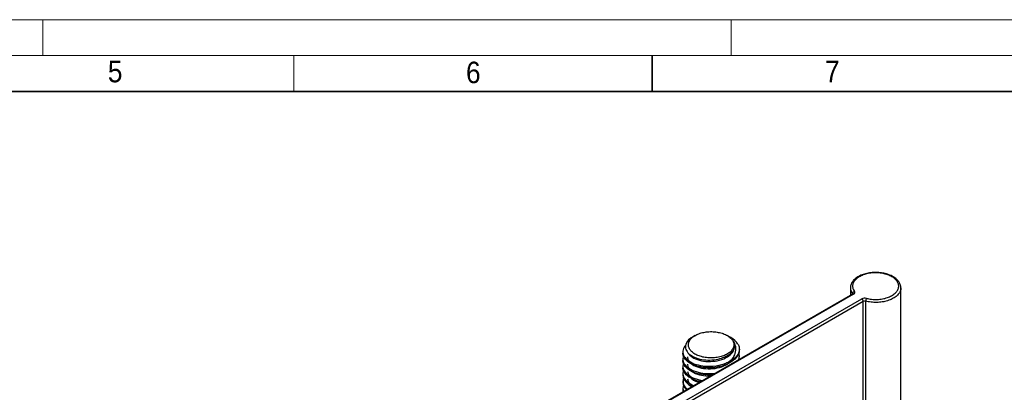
# Paper-space layout 'Sheet1' of a CAD drawing. Header units: millimetres. Extents: x 0 to 756, y -181 to 613.
# Tile 18 of 22: x 209 to 346, y 368 to 420. Entities that reach past the tile are written whole.
import ezdxf

# ---------------------------------------------------------------- set-up
doc = ezdxf.new("R2010")
doc.units = ezdxf.units.MM
doc.styles.add('SLDTEXTSTYLE0', font='GOTHIC.TTF', dxfattribs={"width": 0.913})

psp = doc.layouts.new('Sheet1')

# ---------------------------------------------------------------- linework, layer by layer
at = {"color": 7, "linetype": 'Continuous', "lineweight": 18}
for p, q in [((584, 420), (10, 420)), ((212, 420), (212, 415)), ((308, 420), (308, 415)), ((15, 415), (589, 415)), ((247, 410), (247, 415))]:
    psp.add_line(p, q, dxfattribs=at)
at = {"color": 7, "linetype": 'Continuous', "lineweight": 35}
for p, q in [((297, 410), (297, 415)), ((20, 410), (584, 410))]:
    psp.add_line(p, q, dxfattribs=at)
at = {"color": 7, "linetype": 'Continuous', "lineweight": 25}
for p, q in [((324.65, 382.57), (324.65, 381.54)), ((331.68, 361.83), (331.68, 382.57)), ((324.94, 381.71), (296.41, 365.23)), ((325.09, 381.69), (296.56, 365.22)), ((297.69, 364.57), (326.22, 381.04)), ((326.43, 380.67), (297.9, 364.2)), ((324.94, 381.71), (324.94, 381.76)), ((326.43, 364.97), (326.43, 380.67)), ((326.77, 380.71), (326.77, 364.77)), ((302.98, 375.92), (302.62, 375.71)), ((307.96, 375.63), (307.47, 375.92)), ((301.28, 373.65), (301.28, 373.44)), ((308.52, 374.46), (308.52, 374.52)), ((309.16, 373.95), (309.16, 374)), ((301.28, 372.64), (301.28, 372.43)), ((309.16, 372.94), (309.16, 373.15)), ((301.28, 371.62), (301.28, 371.41)), ((301.28, 370.61), (301.28, 370.39)), ((301.28, 369.59), (301.28, 369.38)), ((301.28, 368.57), (301.28, 368.36))]:
    psp.add_line(p, q, dxfattribs=at)
at = {"color": 7, "linetype": 'Continuous', "lineweight": 25, "flags": 128}
for points in [[(331.68, 382.57), (331.68, 382.69), (331.66, 382.8), (331.64, 382.92), (331.6, 383.03), (331.56, 383.15), (331.5, 383.26), (331.44, 383.37), (331.37, 383.47), (331.28, 383.58), (331.19, 383.68), (331.09, 383.78), (330.98, 383.87), (330.86, 383.97), (330.74, 384.05), (330.6, 384.13), (330.46, 384.21), (330.32, 384.28), (330.16, 384.35), (330.01, 384.41), (329.84, 384.47), (329.67, 384.52), (329.5, 384.57), (329.33, 384.61), (329.15, 384.64), (328.97, 384.67), (328.78, 384.69), (328.6, 384.71), (328.41, 384.72), (328.22, 384.73), (328.04, 384.72), (327.85, 384.72), (327.66, 384.7), (327.48, 384.68), (327.3, 384.66), (327.12, 384.63), (326.94, 384.59), (326.76, 384.55), (326.59, 384.5), (326.43, 384.45), (326.27, 384.39), (326.11, 384.33), (325.96, 384.26), (325.82, 384.18), (325.68, 384.1), (325.55, 384.02), (325.42, 383.93), (325.31, 383.84), (325.2, 383.74), (325.1, 383.64), (325.01, 383.53), (324.93, 383.42), (324.86, 383.31), (324.8, 383.2), (324.75, 383.08), (324.71, 382.97), (324.68, 382.85), (324.66, 382.73), (324.65, 382.62), (324.65, 382.57)], [(326.89, 381.11), (327.06, 381.07), (327.24, 381.04), (327.42, 381.01), (327.61, 380.99), (327.8, 380.97), (327.98, 380.96), (328.17, 380.96), (328.36, 380.96), (328.55, 380.97), (328.74, 380.99), (328.92, 381.01), (329.11, 381.04), (329.29, 381.07), (329.46, 381.11), (329.63, 381.16), (329.8, 381.21), (329.96, 381.27), (330.11, 381.34), (330.26, 381.4), (330.4, 381.48), (330.53, 381.56), (330.66, 381.64), (330.77, 381.72), (330.88, 381.81), (330.97, 381.91), (331.06, 382.01), (331.14, 382.11), (331.21, 382.21), (331.26, 382.31), (331.31, 382.42), (331.34, 382.52), (331.37, 382.63), (331.38, 382.74), (331.38, 382.85), (331.37, 382.96), (331.35, 383.07), (331.32, 383.18), (331.28, 383.28), (331.22, 383.39), (331.16, 383.49), (331.09, 383.59), (331, 383.69), (330.91, 383.78), (330.8, 383.88), (330.69, 383.96), (330.57, 384.05), (330.44, 384.13), (330.3, 384.2), (330.16, 384.27), (330.01, 384.34), (329.85, 384.4), (329.68, 384.45), (329.51, 384.5), (329.34, 384.54), (329.16, 384.58), (328.98, 384.61), (328.8, 384.63), (328.61, 384.65), (328.42, 384.66), (328.23, 384.67), (328.04, 384.67), (327.85, 384.66), (327.67, 384.65), (327.48, 384.63), (327.3, 384.6), (327.12, 384.57), (326.94, 384.53), (326.77, 384.49), (326.6, 384.43), (326.44, 384.38), (326.28, 384.32), (326.13, 384.25), (325.99, 384.18), (325.85, 384.1), (325.72, 384.02), (325.61, 383.94), (325.5, 383.85), (325.39, 383.76), (325.3, 383.66), (325.22, 383.56), (325.15, 383.46), (325.09, 383.36), (325.04, 383.25), (325, 383.14), (324.97, 383.04), (324.96, 382.93), (324.95, 382.82), (324.96, 382.71), (324.97, 382.6), (325, 382.49), (325.04, 382.38), (325.09, 382.28), (325.15, 382.18), (325.22, 382.07)], [(325.09, 381.69), (325.15, 381.73), (325.2, 381.77), (325.23, 381.82), (325.26, 381.87), (325.27, 381.92), (325.26, 381.97), (325.25, 382.03), (325.22, 382.07)], [(331.68, 382.57), (331.68, 382.56), (331.68, 382.44), (331.66, 382.33), (331.63, 382.22), (331.59, 382.1), (331.54, 381.99), (331.48, 381.89), (331.41, 381.78), (331.32, 381.67), (331.23, 381.57), (331.13, 381.47), (331.02, 381.38), (330.9, 381.29), (330.77, 381.2), (330.63, 381.12), (330.48, 381.04), (330.33, 380.97), (330.17, 380.9), (330, 380.84), (329.83, 380.78), (329.65, 380.73), (329.47, 380.68), (329.29, 380.64), (329.1, 380.61), (328.9, 380.58), (328.71, 380.56), (328.51, 380.55), (328.31, 380.54), (328.12, 380.54), (327.92, 380.54), (327.72, 380.56), (327.52, 380.57), (327.33, 380.6), (327.14, 380.63), (326.95, 380.66), (326.77, 380.71)], [(324.94, 381.76), (324.96, 381.74), (324.96, 381.72)], [(324.98, 381.73), (324.98, 381.73), (324.97, 381.73), (324.96, 381.72), (324.94, 381.71)], [(302.71, 373.51), (302.6, 373.59), (302.5, 373.69), (302.4, 373.78), (302.32, 373.88), (302.25, 373.98), (302.19, 374.08), (302.14, 374.19), (302.1, 374.29), (302.07, 374.4), (302.05, 374.51), (302.05, 374.62), (302.05, 374.72), (302.07, 374.83), (302.09, 374.94), (302.13, 375.05), (302.18, 375.15), (302.24, 375.25), (302.31, 375.36), (302.39, 375.45), (302.48, 375.55), (302.58, 375.64), (302.69, 375.73), (302.8, 375.81), (302.93, 375.9), (303.07, 375.97), (303.21, 376.04), (303.36, 376.11), (303.51, 376.17), (303.67, 376.23), (303.84, 376.28), (304.01, 376.32), (304.19, 376.36), (304.37, 376.39), (304.55, 376.42), (304.74, 376.44), (304.92, 376.45), (305.11, 376.46), (305.3, 376.46), (305.49, 376.45), (305.67, 376.44), (305.86, 376.42), (306.04, 376.4), (306.22, 376.36), (306.4, 376.33), (306.57, 376.28), (306.74, 376.24), (306.9, 376.18), (307.06, 376.12), (307.21, 376.05), (307.35, 375.98), (307.49, 375.91), (307.61, 375.83), (307.73, 375.75), (307.84, 375.66), (307.95, 375.57), (308.04, 375.47), (308.12, 375.37), (308.19, 375.27), (308.25, 375.17), (308.3, 375.07), (308.34, 374.96), (308.37, 374.85), (308.39, 374.74), (308.4, 374.63), (308.39, 374.53), (308.38, 374.42), (308.35, 374.31), (308.31, 374.2), (308.26, 374.1), (308.2, 374), (308.13, 373.9), (308.05, 373.8), (307.96, 373.7), (307.86, 373.61), (307.75, 373.52), (307.64, 373.44), (307.51, 373.36), (307.38, 373.28), (307.23, 373.21), (307.09, 373.14), (306.93, 373.08), (306.77, 373.02), (306.6, 372.97), (306.43, 372.93), (306.25, 372.89), (306.07, 372.86), (305.89, 372.83), (305.71, 372.81), (305.52, 372.8), (305.33, 372.79), (305.14, 372.79), (304.96, 372.8), (304.77, 372.81), (304.58, 372.83), (304.4, 372.85), (304.22, 372.89), (304.04, 372.92), (303.87, 372.97), (303.7, 373.02), (303.54, 373.07), (303.38, 373.13), (303.23, 373.2), (303.09, 373.27), (302.95, 373.34), (302.83, 373.42), (302.71, 373.51)], [(302.62, 375.71), (302.61, 375.71), (302.41, 375.59), (302.23, 375.45), (302.07, 375.3), (301.93, 375.15), (301.82, 374.99), (301.74, 374.83), (301.68, 374.66), (301.64, 374.49), (301.64, 374.33), (301.65, 374.16), (301.7, 373.99), (301.77, 373.83), (301.87, 373.67), (301.98, 373.52), (302.12, 373.38), (302.29, 373.24), (302.47, 373.12), (302.67, 373), (302.89, 372.89), (303.13, 372.79), (303.38, 372.71), (303.63, 372.64), (303.9, 372.58), (304.19, 372.54), (304.47, 372.51), (304.75, 372.49), (305.04, 372.49), (305.34, 372.51), (305.62, 372.53), (305.9, 372.58), (306.18, 372.63), (306.45, 372.7), (306.66, 372.77), (306.86, 372.84), (307.05, 372.92), (307.24, 373.01)], [(307.24, 373.01), (307.39, 373.08), (307.53, 373.16), (307.66, 373.24), (307.79, 373.32), (307.9, 373.41), (308.01, 373.5), (308.11, 373.6), (308.2, 373.7), (308.27, 373.8), (308.34, 373.9), (308.4, 374.01), (308.45, 374.11), (308.48, 374.22), (308.51, 374.33), (308.52, 374.44), (308.52, 374.55), (308.51, 374.67), (308.49, 374.78), (308.46, 374.88), (308.42, 374.99), (308.37, 375.1), (308.3, 375.2)], [(301.65, 374.54), (301.57, 374.45), (301.46, 374.28), (301.37, 374.1), (301.32, 373.92), (301.29, 373.74), (301.29, 373.56), (301.32, 373.37), (301.38, 373.19), (301.47, 373.01), (301.59, 372.84), (301.74, 372.67), (301.91, 372.52), (302.1, 372.37), (302.32, 372.24), (302.57, 372.11), (302.83, 371.99), (303.12, 371.89), (303.43, 371.81), (303.74, 371.74), (304.06, 371.69), (304.39, 371.65), (304.72, 371.63), (305.11, 371.63), (305.51, 371.65), (305.9, 371.7), (306.3, 371.77), (306.68, 371.86), (307.04, 371.97), (307.38, 372.1)], [(309.15, 373.95), (309.15, 373.85), (309.13, 373.64), (309.07, 373.43), (308.98, 373.23), (308.86, 373.02), (308.71, 372.83), (308.54, 372.64), (308.34, 372.46), (308.12, 372.29), (307.88, 372.14), (307.63, 372.01), (307.35, 371.88), (307.05, 371.76), (306.74, 371.66), (306.41, 371.58), (306.07, 371.51), (305.73, 371.47), (305.39, 371.43), (305.05, 371.42), (304.72, 371.42), (304.38, 371.44), (304.05, 371.48), (303.72, 371.53), (303.4, 371.6), (303.1, 371.69), (302.82, 371.79), (302.56, 371.9), (302.32, 372.03), (302.1, 372.16), (301.91, 372.31), (301.73, 372.47), (301.59, 372.63), (301.47, 372.81), (301.38, 372.99), (301.32, 373.17), (301.29, 373.35), (301.29, 373.44)], [(302.08, 373.43), (302.13, 373.33), (302.27, 373.18), (302.42, 373.03), (302.61, 372.9), (302.81, 372.77), (303.05, 372.66), (303.3, 372.56), (303.58, 372.47), (303.87, 372.4), (304.17, 372.35), (304.49, 372.31), (304.8, 372.3), (305.12, 372.3), (305.44, 372.32), (305.76, 372.35), (306.08, 372.41), (306.4, 372.49), (306.69, 372.58), (306.98, 372.68), (307.24, 372.81), (307.48, 372.94), (307.71, 373.09), (307.91, 373.25), (308.08, 373.43), (308.23, 373.61), (308.35, 373.81), (308.44, 374), (308.5, 374.2), (308.52, 374.4), (308.52, 374.46)], [(308.97, 374.7), (309.03, 374.58), (309.08, 374.46), (309.11, 374.34), (309.14, 374.22), (309.15, 374.1), (309.16, 373.97), (309.15, 373.85), (309.13, 373.73), (309.1, 373.61), (309.05, 373.48), (309, 373.37), (308.93, 373.25), (308.86, 373.13), (308.77, 373.02), (308.67, 372.91), (308.57, 372.8), (308.45, 372.7), (308.32, 372.6), (308.19, 372.51), (308.04, 372.42), (307.89, 372.33), (307.73, 372.25), (307.56, 372.17), (307.38, 372.1)], [(301.36, 373.04), (301.32, 372.91), (301.29, 372.73), (301.29, 372.54), (301.32, 372.36), (301.38, 372.17), (301.47, 371.99), (301.59, 371.82), (301.74, 371.66), (301.91, 371.5), (302.1, 371.36), (302.32, 371.22), (302.57, 371.09), (302.83, 370.98), (303.12, 370.88), (303.43, 370.79), (303.74, 370.72), (304.06, 370.67), (304.39, 370.64), (304.72, 370.62), (305.06, 370.61), (305.4, 370.63), (305.75, 370.66), (305.83, 370.67)], [(305.39, 370.42), (305.05, 370.4), (304.72, 370.41), (304.38, 370.43), (304.05, 370.46), (303.72, 370.52), (303.4, 370.59), (303.1, 370.67), (302.82, 370.77), (302.56, 370.89), (302.32, 371.01), (302.1, 371.15), (301.91, 371.29), (301.73, 371.45), (301.59, 371.62), (301.47, 371.79), (301.38, 371.97), (301.32, 372.15), (301.29, 372.34), (301.29, 372.43)], [(301.92, 372.94), (301.93, 372.82), (301.96, 372.65), (302.03, 372.48), (302.13, 372.32), (302.27, 372.16), (302.42, 372.02), (302.61, 371.88), (302.81, 371.75), (303.05, 371.64), (303.3, 371.54), (303.58, 371.45), (303.87, 371.38), (304.17, 371.33), (304.49, 371.3), (304.8, 371.28), (305.12, 371.28), (305.44, 371.3), (305.76, 371.34), (306.08, 371.39), (306.4, 371.47), (306.69, 371.56), (306.98, 371.67), (307.24, 371.79), (307.48, 371.92), (307.56, 371.97)], [(301.36, 372.03), (301.32, 371.89), (301.29, 371.71), (301.29, 371.52), (301.32, 371.34), (301.38, 371.15), (301.47, 370.97), (301.59, 370.8), (301.74, 370.64), (301.91, 370.48), (302.1, 370.34), (302.32, 370.2), (302.57, 370.08), (302.83, 369.96), (303.12, 369.86), (303.43, 369.78), (303.74, 369.71), (304.06, 369.66), (304.07, 369.66)], [(303.78, 369.49), (303.72, 369.5), (303.4, 369.57), (303.1, 369.66), (302.82, 369.76), (302.56, 369.87), (302.32, 370), (302.1, 370.13), (301.91, 370.28), (301.73, 370.43), (301.59, 370.6), (301.47, 370.78), (301.38, 370.96), (301.32, 371.14), (301.29, 371.32), (301.29, 371.41)], [(301.36, 371.01), (301.32, 370.88), (301.29, 370.69), (301.29, 370.51), (301.32, 370.32), (301.38, 370.14), (301.47, 369.96), (301.59, 369.79), (301.74, 369.62), (301.91, 369.47), (302.1, 369.32), (302.32, 369.19), (302.57, 369.06), (302.83, 368.95), (302.84, 368.95)], [(301.92, 371.92), (301.93, 371.81), (301.96, 371.63), (302.03, 371.47), (302.13, 371.3), (302.27, 371.15), (302.42, 371), (302.61, 370.86), (302.81, 370.74), (303.05, 370.62), (303.3, 370.52), (303.58, 370.44), (303.87, 370.37), (304.17, 370.32), (304.49, 370.28), (304.8, 370.26), (305.12, 370.26), (305.12, 370.26)]]:
    psp.add_lwpolyline(points, dxfattribs=at)
at = {"color": 7, "linetype": 'Continuous', "lineweight": 25}
for centre, radius, start, end in [((325.99, 382.59), 1.33, 180.9424, 218.572), ((325.3, 381.73), 0.356, 102.8125, 174.7218), ((325, 381.57), 0.151, 54.3824, 114.3071), ((326.65, 380.2), 0.937, 75.395, 117.1281), ((325.97, 380.65), 0.461, 2.6055, 57.3945), ((326.65, 380.25), 0.468, 75.395, 117.1281), ((327.53, 380.7), 0.763, 147.4984, 179.528), ((306.6, 374.02), 2.07, 292.131, 34.8273), ((306.7, 373.27), 2.68, 32.3763, 62.0365), ((307.73, 373.14), 1.43, 334.2904, 16.8056), ((308.08, 372.88), 1.07, 343.0331, 3.0458), ((303.81, 371.34), 1.94, 192.9879, 264.7593), ((303.15, 370.63), 1.88, 187.1886, 253.7709), ((302.69, 369.6), 1.39, 163.5942, 237.2573), ((303.27, 370.01), 1.35, 185.0255, 241.4796), ((302.37, 368.57), 1.09, 157.9451, 205.0347), ((302.64, 369.4), 1.35, 181.0304, 231.4583), ((302.06, 368.31), 0.774, 176.0115, 197.8512)]:
    psp.add_arc(centre, radius, start, end, dxfattribs=at)

# ---------------------------------------------------------------- texts
at = {"color": 7, "linetype": 'Continuous', "lineweight": 0, "char_height": 3, "attachment_point": 2, "style": 'SLDTEXTSTYLE0'}
for s, insert in [('5', (222.09, 414.26)), ('6', (272.05, 414.14)), ('7', (322.12, 414.27))]:
    psp.add_mtext(s, dxfattribs=dict(at, insert=insert))

doc.saveas('drawing.dxf')
